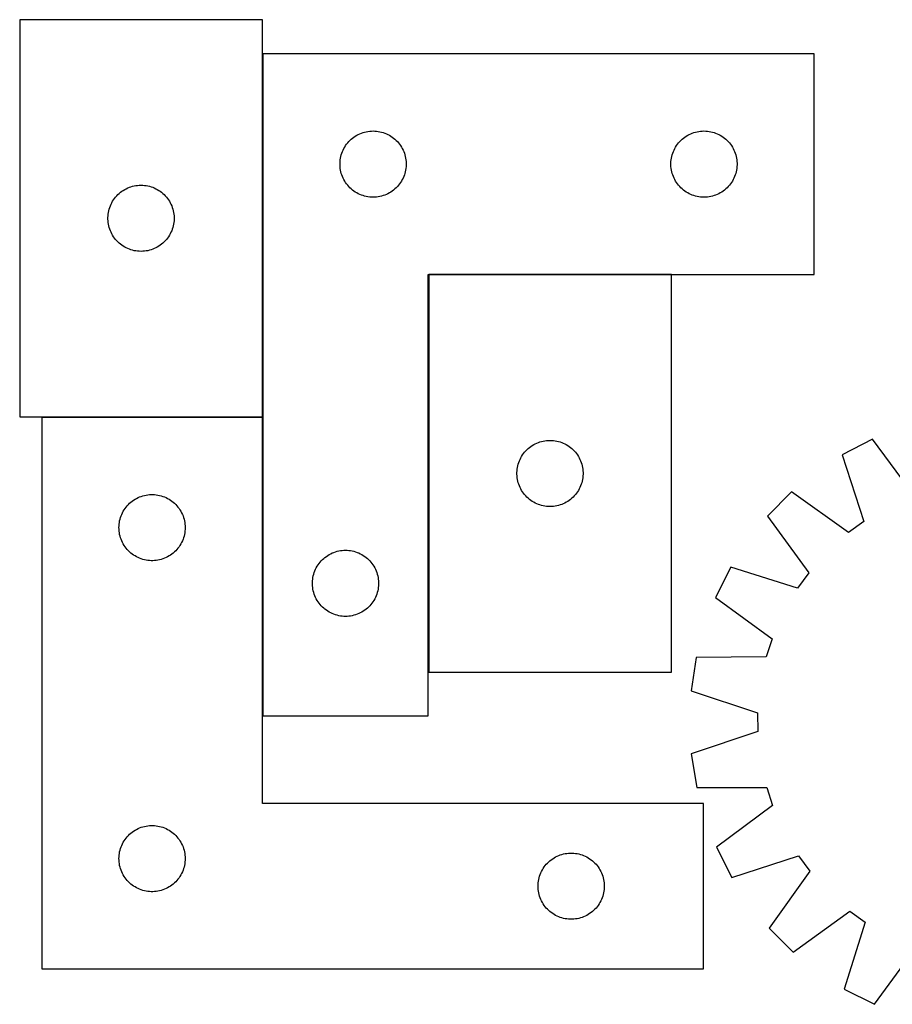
# Model space of a CAD drawing. Header units: millimetres. Extents: x 7 to 1493, y 7 to 466.
# Tile 1 of 5: x 7 to 403, y 18 to 464. Entities that reach past the tile are written whole.
import ezdxf

# ---------------------------------------------------------------- set-up
doc = ezdxf.new("R2010")
doc.units = ezdxf.units.MM
doc.layers.add('COMMON', color=5, linetype='CONTINUOUS', true_color=0x0000ff)
doc.layers.add('CUT', color=7, linetype='CONTINUOUS', true_color=0x000000)

msp = doc.modelspace()

# ---------------------------------------------------------------- linework, layer by layer
at = {"layer": 'COMMON'}
for p, q in [((117.185572, 284.073305), (117.185572, 448.62731)), ((192.385572, 348.427309), (192.385572, 168.427309)), ((302.485573, 348.52731), (192.485573, 348.52731)), ((17.085571, 283.973304), (117.085571, 283.973304)), ((117.185571, 283.873304), (117.185571, 148.62731))]:
    msp.add_line(p, q, dxfattribs=at)
at = {"layer": 'CUT'}
for p, q in [((117.085571, 464.073305), (7.085571, 464.073305)), ((7.085571, 464.073305), (7.085571, 284.073305)), ((117.085571, 284.073305), (117.085571, 464.073305)), ((117.285572, 448.62731), (117.285572, 148.62731)), ((367.285572, 448.62731), (117.285572, 448.62731)), ((367.285572, 348.62731), (367.285572, 448.62731)), ((157.97643, 410.389107), (158.594256, 410.852735)), ((158.594256, 410.852735), (159.235129, 411.283944)), ((159.235129, 411.283944), (159.897351, 411.681589)), ((159.897351, 411.681589), (160.579165, 412.044616)), ((160.579165, 412.044616), (161.278764, 412.372064)), ((161.278764, 412.372064), (161.994291, 412.663062)), ((161.994291, 412.663062), (162.72385, 412.916841)), ((162.72385, 412.916841), (163.465505, 413.132726)), ((163.465505, 413.132726), (164.217291, 413.310145)), ((164.217291, 413.310145), (164.977214, 413.448629)), ((164.977214, 413.448629), (165.743257, 413.547808)), ((165.743257, 413.547808), (166.513391, 413.607421)), ((166.513391, 413.607421), (167.285572, 413.62731)), ((167.285572, 413.62731), (168.057754, 413.607421)), ((168.057754, 413.607421), (168.827887, 413.547808)), ((168.827887, 413.547808), (169.593931, 413.448629)), ((169.593931, 413.448629), (170.353853, 413.310145)), ((170.353853, 413.310145), (171.105639, 413.132726)), ((171.105639, 413.132726), (171.847295, 412.916841)), ((171.847295, 412.916841), (172.576854, 412.663062)), ((172.576854, 412.663062), (173.292381, 412.372064)), ((173.292381, 412.372064), (173.991979, 412.044616)), ((173.991979, 412.044616), (174.673793, 411.681589)), ((174.673793, 411.681589), (175.336015, 411.283944)), ((175.336015, 411.283944), (175.976889, 410.852735)), ((175.976889, 410.852735), (176.594714, 410.389107)), ((307.97643, 410.389107), (308.594256, 410.852735)), ((308.594256, 410.852735), (309.235129, 411.283944)), ((309.235129, 411.283944), (309.897351, 411.681589)), ((309.897351, 411.681589), (310.579165, 412.044616)), ((310.579165, 412.044616), (311.278764, 412.372064)), ((311.278764, 412.372064), (311.994291, 412.663062)), ((311.994291, 412.663062), (312.72385, 412.916841)), ((312.72385, 412.916841), (313.465505, 413.132726)), ((313.465505, 413.132726), (314.217291, 413.310145)), ((314.217291, 413.310145), (314.977214, 413.448629)), ((314.977214, 413.448629), (315.743257, 413.547808)), ((315.743257, 413.547808), (316.513391, 413.607421)), ((316.513391, 413.607421), (317.285572, 413.62731)), ((317.285572, 413.62731), (318.057754, 413.607421)), ((318.057754, 413.607421), (318.827887, 413.547808)), ((318.827887, 413.547808), (319.593931, 413.448629)), ((319.593931, 413.448629), (320.353853, 413.310145)), ((320.353853, 413.310145), (321.105639, 413.132726)), ((321.105639, 413.132726), (321.847295, 412.916841)), ((321.847295, 412.916841), (322.576854, 412.663062)), ((322.576854, 412.663062), (323.292381, 412.372064)), ((323.292381, 412.372064), (323.991979, 412.044616)), ((323.991979, 412.044616), (324.673793, 411.681589)), ((324.673793, 411.681589), (325.336015, 411.283944)), ((325.336015, 411.283944), (325.976889, 410.852735)), ((325.976889, 410.852735), (326.594714, 410.389107)), ((154.04539, 405.676961), (154.425853, 406.349202)), ((154.425853, 406.349202), (154.840417, 407.000966)), ((154.840417, 407.000966), (155.287984, 407.630524)), ((155.287984, 407.630524), (155.767366, 408.236208)), ((155.767366, 408.236208), (156.277292, 408.81641)), ((156.277292, 408.81641), (156.81641, 409.369593)), ((156.81641, 409.369593), (157.38329, 409.894289)), ((157.38329, 409.894289), (157.97643, 410.389107)), ((176.594714, 410.389107), (177.187854, 409.894289)), ((177.187854, 409.894289), (177.754735, 409.369593)), ((177.754735, 409.369593), (178.293853, 408.81641)), ((178.293853, 408.81641), (178.803779, 408.236208)), ((178.803779, 408.236208), (179.283161, 407.630524)), ((179.283161, 407.630524), (179.730727, 407.000966)), ((179.730727, 407.000966), (180.145292, 406.349202)), ((180.145292, 406.349202), (180.525754, 405.676961)), ((304.04539, 405.676961), (304.425853, 406.349202)), ((304.425853, 406.349202), (304.840417, 407.000966)), ((304.840417, 407.000966), (305.287984, 407.630524)), ((305.287984, 407.630524), (305.767366, 408.236208)), ((305.767366, 408.236208), (306.277292, 408.81641)), ((306.277292, 408.81641), (306.81641, 409.369593)), ((306.81641, 409.369593), (307.38329, 409.894289)), ((307.38329, 409.894289), (307.97643, 410.389107)), ((326.594714, 410.389107), (327.187854, 409.894289)), ((327.187854, 409.894289), (327.754735, 409.369593)), ((327.754735, 409.369593), (328.293853, 408.81641)), ((328.293853, 408.81641), (328.803779, 408.236208)), ((328.803779, 408.236208), (329.283161, 407.630524)), ((329.283161, 407.630524), (329.730727, 407.000966)), ((329.730727, 407.000966), (330.145292, 406.349202)), ((330.145292, 406.349202), (330.525754, 405.676961)), ((152.528603, 401.316521), (152.686607, 402.072626)), ((152.686607, 402.072626), (152.883324, 402.819595)), ((152.883324, 402.819595), (153.118234, 403.555446)), ((153.118234, 403.555446), (153.390713, 404.278229)), ((153.390713, 404.278229), (153.700038, 404.986026)), ((153.700038, 404.986026), (154.04539, 405.676961)), ((180.525754, 405.676961), (180.871106, 404.986026)), ((180.871106, 404.986026), (181.180432, 404.278229)), ((181.180432, 404.278229), (181.452911, 403.555446)), ((181.452911, 403.555446), (181.68782, 402.819595)), ((181.68782, 402.819595), (181.884538, 402.072626)), ((181.884538, 402.072626), (182.042541, 401.316521)), ((302.528603, 401.316521), (302.686607, 402.072626)), ((302.686607, 402.072626), (302.883324, 402.819595)), ((302.883324, 402.819595), (303.118234, 403.555446)), ((303.118234, 403.555446), (303.390713, 404.278229)), ((303.390713, 404.278229), (303.700038, 404.986026)), ((303.700038, 404.986026), (304.04539, 405.676961)), ((330.525754, 405.676961), (330.871106, 404.986026)), ((330.871106, 404.986026), (331.180432, 404.278229)), ((331.180432, 404.278229), (331.452911, 403.555446)), ((331.452911, 403.555446), (331.68782, 402.819595)), ((331.68782, 402.819595), (331.884538, 402.072626)), ((331.884538, 402.072626), (332.042541, 401.316521)), ((152.290545, 399.013529), (152.330309, 399.784942)), ((152.290545, 398.241091), (152.290545, 399.013529)), ((152.330309, 397.469678), (152.290545, 398.241091)), ((152.330309, 399.784942), (152.409732, 400.553285)), ((152.409732, 396.701335), (152.330309, 397.469678)), ((152.409732, 400.553285), (152.528603, 401.316521)), ((182.042541, 401.316521), (182.161412, 400.553285)), ((182.161412, 400.553285), (182.240835, 399.784942)), ((182.240835, 397.469678), (182.161412, 396.701335)), ((182.240835, 399.784942), (182.280599, 399.013529)), ((182.280599, 398.241091), (182.240835, 397.469678)), ((182.280599, 399.013529), (182.280599, 398.241091)), ((302.290545, 399.013529), (302.330309, 399.784942)), ((302.290545, 398.241091), (302.290545, 399.013529)), ((302.330309, 397.469678), (302.290545, 398.241091)), ((302.330309, 399.784942), (302.409732, 400.553285)), ((302.409732, 396.701335), (302.330309, 397.469678)), ((302.409732, 400.553285), (302.528603, 401.316521)), ((332.042541, 401.316521), (332.161412, 400.553285)), ((332.161412, 400.553285), (332.240835, 399.784942)), ((332.240835, 397.469678), (332.161412, 396.701335)), ((332.240835, 399.784942), (332.280599, 399.013529)), ((332.280599, 398.241091), (332.240835, 397.469678)), ((332.280599, 399.013529), (332.280599, 398.241091)), ((152.528603, 395.938099), (152.409732, 396.701335)), ((152.686607, 395.181994), (152.528603, 395.938099)), ((152.883324, 394.435026), (152.686607, 395.181994)), ((153.118234, 393.699174), (152.883324, 394.435026)), ((153.390713, 392.976392), (153.118234, 393.699174)), ((153.700038, 392.268594), (153.390713, 392.976392)), ((181.180432, 392.976392), (180.871106, 392.268594)), ((181.452911, 393.699174), (181.180432, 392.976392)), ((181.68782, 394.435026), (181.452911, 393.699174)), ((181.884538, 395.181994), (181.68782, 394.435026)), ((182.042541, 395.938099), (181.884538, 395.181994)), ((182.161412, 396.701335), (182.042541, 395.938099)), ((302.528603, 395.938099), (302.409732, 396.701335)), ((302.686607, 395.181994), (302.528603, 395.938099)), ((302.883324, 394.435026), (302.686607, 395.181994)), ((303.118234, 393.699174), (302.883324, 394.435026)), ((303.390713, 392.976392), (303.118234, 393.699174)), ((303.700038, 392.268594), (303.390713, 392.976392)), ((331.180432, 392.976392), (330.871106, 392.268594)), ((331.452911, 393.699174), (331.180432, 392.976392)), ((331.68782, 394.435026), (331.452911, 393.699174)), ((331.884538, 395.181994), (331.68782, 394.435026)), ((332.042541, 395.938099), (331.884538, 395.181994)), ((332.161412, 396.701335), (332.042541, 395.938099)), ((56.79429, 388.109057), (57.523849, 388.362836)), ((57.523849, 388.362836), (58.265504, 388.578721)), ((58.265504, 388.578721), (59.01729, 388.75614)), ((59.01729, 388.75614), (59.777213, 388.894624)), ((59.777213, 388.894624), (60.543256, 388.993803)), ((60.543256, 388.993803), (61.31339, 389.053417)), ((61.31339, 389.053417), (62.085571, 389.073305)), ((62.085571, 389.073305), (62.857753, 389.053417)), ((62.857753, 389.053417), (63.627886, 388.993803)), ((63.627886, 388.993803), (64.39393, 388.894624)), ((64.39393, 388.894624), (65.153852, 388.75614)), ((65.153852, 388.75614), (65.905638, 388.578721)), ((65.905638, 388.578721), (66.647294, 388.362836)), ((66.647294, 388.362836), (67.376853, 388.109057)), ((154.04539, 391.577659), (153.700038, 392.268594)), ((154.425853, 390.905418), (154.04539, 391.577659)), ((154.840417, 390.253654), (154.425853, 390.905418)), ((155.287984, 389.624096), (154.840417, 390.253654)), ((155.767366, 389.018412), (155.287984, 389.624096)), ((156.277292, 388.43821), (155.767366, 389.018412)), ((156.81641, 387.885027), (156.277292, 388.43821)), ((178.293853, 388.43821), (177.754735, 387.885027)), ((178.803779, 389.018412), (178.293853, 388.43821)), ((179.283161, 389.624096), (178.803779, 389.018412)), ((179.730727, 390.253654), (179.283161, 389.624096)), ((180.145292, 390.905418), (179.730727, 390.253654)), ((180.525754, 391.577659), (180.145292, 390.905418)), ((180.871106, 392.268594), (180.525754, 391.577659)), ((304.04539, 391.577659), (303.700038, 392.268594)), ((304.425853, 390.905418), (304.04539, 391.577659)), ((304.840417, 390.253654), (304.425853, 390.905418)), ((305.287984, 389.624096), (304.840417, 390.253654)), ((305.767366, 389.018412), (305.287984, 389.624096)), ((306.277292, 388.43821), (305.767366, 389.018412)), ((306.81641, 387.885027), (306.277292, 388.43821)), ((328.293853, 388.43821), (327.754735, 387.885027)), ((328.803779, 389.018412), (328.293853, 388.43821)), ((329.283161, 389.624096), (328.803779, 389.018412)), ((329.730727, 390.253654), (329.283161, 389.624096)), ((330.145292, 390.905418), (329.730727, 390.253654)), ((330.525754, 391.577659), (330.145292, 390.905418)), ((330.871106, 392.268594), (330.525754, 391.577659)), ((50.567365, 383.682203), (51.077291, 384.262405)), ((51.077291, 384.262405), (51.616409, 384.815588)), ((51.616409, 384.815588), (52.183289, 385.340284)), ((52.183289, 385.340284), (52.776429, 385.835102)), ((52.776429, 385.835102), (53.394255, 386.29873)), ((53.394255, 386.29873), (54.035128, 386.729939)), ((54.035128, 386.729939), (54.69735, 387.127584)), ((54.69735, 387.127584), (55.379164, 387.490611)), ((55.379164, 387.490611), (56.078763, 387.818059)), ((56.078763, 387.818059), (56.79429, 388.109057)), ((67.376853, 388.109057), (68.09238, 387.818059)), ((68.09238, 387.818059), (68.791978, 387.490611)), ((68.791978, 387.490611), (69.473792, 387.127584)), ((69.473792, 387.127584), (70.136014, 386.729939)), ((70.136014, 386.729939), (70.776888, 386.29873)), ((70.776888, 386.29873), (71.394713, 385.835102)), ((71.394713, 385.835102), (71.987853, 385.340284)), ((71.987853, 385.340284), (72.554734, 384.815588)), ((72.554734, 384.815588), (73.093852, 384.262405)), ((73.093852, 384.262405), (73.603778, 383.682203)), ((157.38329, 387.360331), (156.81641, 387.885027)), ((157.97643, 386.865513), (157.38329, 387.360331)), ((158.594256, 386.401885), (157.97643, 386.865513)), ((159.235129, 385.970677), (158.594256, 386.401885)), ((159.897351, 385.573032), (159.235129, 385.970677)), ((160.579165, 385.210004), (159.897351, 385.573032)), ((161.278764, 384.882557), (160.579165, 385.210004)), ((161.994291, 384.591558), (161.278764, 384.882557)), ((162.72385, 384.337779), (161.994291, 384.591558)), ((163.465505, 384.121894), (162.72385, 384.337779)), ((164.217291, 383.944475), (163.465505, 384.121894)), ((164.977214, 383.805992), (164.217291, 383.944475)), ((165.743257, 383.706812), (164.977214, 383.805992)), ((169.593931, 383.805992), (168.827887, 383.706812)), ((170.353853, 383.944475), (169.593931, 383.805992)), ((171.105639, 384.121894), (170.353853, 383.944475)), ((171.847295, 384.337779), (171.105639, 384.121894)), ((172.576854, 384.591558), (171.847295, 384.337779)), ((173.292381, 384.882557), (172.576854, 384.591558)), ((173.991979, 385.210004), (173.292381, 384.882557)), ((174.673793, 385.573032), (173.991979, 385.210004)), ((175.336015, 385.970677), (174.673793, 385.573032)), ((175.976889, 386.401885), (175.336015, 385.970677)), ((176.594714, 386.865513), (175.976889, 386.401885)), ((177.187854, 387.360331), (176.594714, 386.865513)), ((177.754735, 387.885027), (177.187854, 387.360331)), ((307.38329, 387.360331), (306.81641, 387.885027)), ((307.97643, 386.865513), (307.38329, 387.360331)), ((308.594256, 386.401885), (307.97643, 386.865513)), ((309.235129, 385.970677), (308.594256, 386.401885)), ((309.897351, 385.573032), (309.235129, 385.970677)), ((310.579165, 385.210004), (309.897351, 385.573032)), ((311.278764, 384.882557), (310.579165, 385.210004)), ((311.994291, 384.591558), (311.278764, 384.882557)), ((312.72385, 384.337779), (311.994291, 384.591558)), ((313.465505, 384.121894), (312.72385, 384.337779)), ((314.217291, 383.944475), (313.465505, 384.121894)), ((314.977214, 383.805992), (314.217291, 383.944475)), ((315.743257, 383.706812), (314.977214, 383.805992)), ((319.593931, 383.805992), (318.827887, 383.706812)), ((320.353853, 383.944475), (319.593931, 383.805992)), ((321.105639, 384.121894), (320.353853, 383.944475)), ((321.847295, 384.337779), (321.105639, 384.121894)), ((322.576854, 384.591558), (321.847295, 384.337779)), ((323.292381, 384.882557), (322.576854, 384.591558)), ((323.991979, 385.210004), (323.292381, 384.882557)), ((324.673793, 385.573032), (323.991979, 385.210004)), ((325.336015, 385.970677), (324.673793, 385.573032)), ((325.976889, 386.401885), (325.336015, 385.970677)), ((326.594714, 386.865513), (325.976889, 386.401885)), ((327.187854, 387.360331), (326.594714, 386.865513)), ((327.754735, 387.885027), (327.187854, 387.360331)), ((47.918233, 379.001441), (48.190712, 379.724224)), ((48.190712, 379.724224), (48.500037, 380.432021)), ((48.500037, 380.432021), (48.845389, 381.122956)), ((48.845389, 381.122956), (49.225852, 381.795197)), ((49.225852, 381.795197), (49.640416, 382.446961)), ((49.640416, 382.446961), (50.087983, 383.076519)), ((50.087983, 383.076519), (50.567365, 383.682203)), ((73.603778, 383.682203), (74.08316, 383.076519)), ((74.08316, 383.076519), (74.530726, 382.446961)), ((74.530726, 382.446961), (74.945291, 381.795197)), ((74.945291, 381.795197), (75.325753, 381.122956)), ((75.325753, 381.122956), (75.671105, 380.432021)), ((75.671105, 380.432021), (75.980431, 379.724224)), ((75.980431, 379.724224), (76.25291, 379.001441)), ((166.513391, 383.647199), (165.743257, 383.706812)), ((167.285572, 383.62731), (166.513391, 383.647199)), ((168.057754, 383.647199), (167.285572, 383.62731)), ((168.827887, 383.706812), (168.057754, 383.647199)), ((316.513391, 383.647199), (315.743257, 383.706812)), ((317.285572, 383.62731), (316.513391, 383.647199)), ((318.057754, 383.647199), (317.285572, 383.62731)), ((318.827887, 383.706812), (318.057754, 383.647199)), ((47.090544, 374.459524), (47.130308, 375.230937)), ((47.130308, 375.230937), (47.209731, 375.999281)), ((47.209731, 375.999281), (47.328602, 376.762517)), ((47.328602, 376.762517), (47.486606, 377.518621)), ((47.486606, 377.518621), (47.683323, 378.26559)), ((47.683323, 378.26559), (47.918233, 379.001441)), ((76.25291, 379.001441), (76.487819, 378.26559)), ((76.487819, 378.26559), (76.684537, 377.518621)), ((76.684537, 377.518621), (76.84254, 376.762517)), ((76.84254, 376.762517), (76.961411, 375.999281)), ((76.961411, 375.999281), (77.040834, 375.230937)), ((77.040834, 375.230937), (77.080598, 374.459524)), ((47.090544, 373.687087), (47.090544, 374.459524)), ((47.130308, 372.915673), (47.090544, 373.687087)), ((47.209731, 372.14733), (47.130308, 372.915673)), ((47.328602, 371.384094), (47.209731, 372.14733)), ((47.486606, 370.627989), (47.328602, 371.384094)), ((47.683323, 369.881021), (47.486606, 370.627989)), ((76.684537, 370.627989), (76.487819, 369.881021)), ((76.84254, 371.384094), (76.684537, 370.627989)), ((76.961411, 372.14733), (76.84254, 371.384094)), ((77.040834, 372.915673), (76.961411, 372.14733)), ((77.080598, 373.687087), (77.040834, 372.915673)), ((77.080598, 374.459524), (77.080598, 373.687087)), ((47.918233, 369.145169), (47.683323, 369.881021)), ((48.190712, 368.422387), (47.918233, 369.145169)), ((48.500037, 367.714589), (48.190712, 368.422387)), ((48.845389, 367.023654), (48.500037, 367.714589)), ((49.225852, 366.351413), (48.845389, 367.023654)), ((49.640416, 365.699649), (49.225852, 366.351413)), ((74.945291, 366.351413), (74.530726, 365.699649)), ((75.325753, 367.023654), (74.945291, 366.351413)), ((75.671105, 367.714589), (75.325753, 367.023654)), ((75.980431, 368.422387), (75.671105, 367.714589)), ((76.25291, 369.145169), (75.980431, 368.422387)), ((76.487819, 369.881021), (76.25291, 369.145169)), ((50.087983, 365.070091), (49.640416, 365.699649)), ((50.567365, 364.464408), (50.087983, 365.070091)), ((51.077291, 363.884205), (50.567365, 364.464408)), ((51.616409, 363.331022), (51.077291, 363.884205)), ((52.183289, 362.806326), (51.616409, 363.331022)), ((52.776429, 362.311508), (52.183289, 362.806326)), ((53.394255, 361.84788), (52.776429, 362.311508)), ((54.035128, 361.416672), (53.394255, 361.84788)), ((70.776888, 361.84788), (70.136014, 361.416672)), ((71.394713, 362.311508), (70.776888, 361.84788)), ((71.987853, 362.806326), (71.394713, 362.311508)), ((72.554734, 363.331022), (71.987853, 362.806326)), ((73.093852, 363.884205), (72.554734, 363.331022)), ((73.603778, 364.464408), (73.093852, 363.884205)), ((74.08316, 365.070091), (73.603778, 364.464408)), ((74.530726, 365.699649), (74.08316, 365.070091)), ((54.69735, 361.019027), (54.035128, 361.416672)), ((55.379164, 360.655999), (54.69735, 361.019027)), ((56.078763, 360.328552), (55.379164, 360.655999)), ((56.79429, 360.037553), (56.078763, 360.328552)), ((57.523849, 359.783774), (56.79429, 360.037553)), ((58.265504, 359.567889), (57.523849, 359.783774)), ((59.01729, 359.39047), (58.265504, 359.567889)), ((59.777213, 359.251987), (59.01729, 359.39047)), ((60.543256, 359.152807), (59.777213, 359.251987)), ((61.31339, 359.093194), (60.543256, 359.152807)), ((62.085571, 359.073305), (61.31339, 359.093194)), ((62.857753, 359.093194), (62.085571, 359.073305)), ((63.627886, 359.152807), (62.857753, 359.093194)), ((64.39393, 359.251987), (63.627886, 359.152807)), ((65.153852, 359.39047), (64.39393, 359.251987)), ((65.905638, 359.567889), (65.153852, 359.39047)), ((66.647294, 359.783774), (65.905638, 359.567889)), ((67.376853, 360.037553), (66.647294, 359.783774)), ((68.09238, 360.328552), (67.376853, 360.037553)), ((68.791978, 360.655999), (68.09238, 360.328552)), ((69.473792, 361.019027), (68.791978, 360.655999)), ((70.136014, 361.416672), (69.473792, 361.019027)), ((192.285572, 148.62731), (192.285572, 348.62731)), ((192.285572, 348.62731), (367.285572, 348.62731)), ((302.485573, 348.427309), (192.485573, 348.427309)), ((192.485573, 348.427309), (192.485573, 168.427309)), ((302.485573, 168.427309), (302.485573, 348.427309)), ((7.085571, 284.073305), (117.085571, 284.073305)), ((117.085571, 283.873304), (17.085571, 283.873304)), ((17.085571, 283.873304), (17.085571, 33.873304)), ((117.085571, 108.873304), (117.085571, 283.873304)), ((241.478765, 272.172063), (242.194292, 272.463061)), ((242.194292, 272.463061), (242.923851, 272.71684)), ((242.923851, 272.71684), (243.665506, 272.932725)), ((243.665506, 272.932725), (244.417292, 273.110144)), ((244.417292, 273.110144), (245.177215, 273.248628)), ((245.177215, 273.248628), (245.943258, 273.347807)), ((245.943258, 273.347807), (246.713392, 273.40742)), ((246.713392, 273.40742), (247.485573, 273.427309)), ((247.485573, 273.427309), (248.257755, 273.40742)), ((248.257755, 273.40742), (249.027888, 273.347807)), ((249.027888, 273.347807), (249.793932, 273.248628)), ((249.793932, 273.248628), (250.553854, 273.110144)), ((250.553854, 273.110144), (251.30564, 272.932725)), ((251.30564, 272.932725), (252.047296, 272.71684)), ((252.047296, 272.71684), (252.776855, 272.463061)), ((252.776855, 272.463061), (253.492382, 272.172063)), ((393.680877, 273.919975), (379.996256, 266.887075)), ((412.582166, 248.391246), (393.680877, 273.919975)), ((235.487985, 267.430523), (235.967367, 268.036207)), ((235.967367, 268.036207), (236.477293, 268.616409)), ((236.477293, 268.616409), (237.016411, 269.169592)), ((237.016411, 269.169592), (237.583291, 269.694288)), ((237.583291, 269.694288), (238.176431, 270.189106)), ((238.176431, 270.189106), (238.794257, 270.652734)), ((238.794257, 270.652734), (239.43513, 271.083943)), ((239.43513, 271.083943), (240.097352, 271.481588)), ((240.097352, 271.481588), (240.779166, 271.844615)), ((240.779166, 271.844615), (241.478765, 272.172063)), ((253.492382, 272.172063), (254.19198, 271.844615)), ((254.19198, 271.844615), (254.873794, 271.481588)), ((254.873794, 271.481588), (255.536016, 271.083943)), ((255.536016, 271.083943), (256.17689, 270.652734)), ((256.17689, 270.652734), (256.794715, 270.189106)), ((256.794715, 270.189106), (257.387855, 269.694288)), ((257.387855, 269.694288), (257.954736, 269.169592)), ((257.954736, 269.169592), (258.493854, 268.616409)), ((258.493854, 268.616409), (259.00378, 268.036207)), ((259.00378, 268.036207), (259.483162, 267.430523)), ((233.083325, 262.619594), (233.318235, 263.355445)), ((233.318235, 263.355445), (233.590714, 264.078228)), ((233.590714, 264.078228), (233.900039, 264.786025)), ((233.900039, 264.786025), (234.245391, 265.47696)), ((234.245391, 265.47696), (234.625854, 266.149201)), ((234.625854, 266.149201), (235.040418, 266.800965)), ((235.040418, 266.800965), (235.487985, 267.430523)), ((259.483162, 267.430523), (259.930728, 266.800965)), ((259.930728, 266.800965), (260.345293, 266.149201)), ((260.345293, 266.149201), (260.725755, 265.47696)), ((260.725755, 265.47696), (261.071107, 264.786025)), ((261.071107, 264.786025), (261.380433, 264.078228)), ((261.380433, 264.078228), (261.652912, 263.355445)), ((261.652912, 263.355445), (261.887821, 262.619594)), ((379.996256, 266.887075), (389.750671, 236.657518)), ((232.490546, 258.813528), (232.53031, 259.584941)), ((232.53031, 259.584941), (232.609733, 260.353284)), ((232.609733, 260.353284), (232.728604, 261.11652)), ((232.728604, 261.11652), (232.886608, 261.872625)), ((232.886608, 261.872625), (233.083325, 262.619594)), ((261.887821, 262.619594), (262.084539, 261.872625)), ((262.084539, 261.872625), (262.242542, 261.11652)), ((262.242542, 261.11652), (262.361413, 260.353284)), ((262.361413, 260.353284), (262.440836, 259.584941)), ((262.440836, 259.584941), (262.4806, 258.813528)), ((232.490546, 258.04109), (232.490546, 258.813528)), ((232.53031, 257.269677), (232.490546, 258.04109)), ((232.609733, 256.501334), (232.53031, 257.269677)), ((232.728604, 255.738098), (232.609733, 256.501334)), ((232.886608, 254.981993), (232.728604, 255.738098)), ((233.083325, 254.235025), (232.886608, 254.981993)), ((262.084539, 254.981993), (261.887821, 254.235025)), ((262.242542, 255.738098), (262.084539, 254.981993)), ((262.361413, 256.501334), (262.242542, 255.738098)), ((262.440836, 257.269677), (262.361413, 256.501334)), ((262.4806, 258.04109), (262.440836, 257.269677)), ((262.4806, 258.813528), (262.4806, 258.04109)), ((233.318235, 253.499173), (233.083325, 254.235025)), ((233.590714, 252.776391), (233.318235, 253.499173)), ((233.900039, 252.068593), (233.590714, 252.776391)), ((234.245391, 251.377658), (233.900039, 252.068593)), ((234.625854, 250.705417), (234.245391, 251.377658)), ((235.040418, 250.053653), (234.625854, 250.705417)), ((235.487985, 249.424095), (235.040418, 250.053653)), ((259.930728, 250.053653), (259.483162, 249.424095)), ((260.345293, 250.705417), (259.930728, 250.053653)), ((260.725755, 251.377658), (260.345293, 250.705417)), ((261.071107, 252.068593), (260.725755, 251.377658)), ((261.380433, 252.776391), (261.071107, 252.068593)), ((261.652912, 253.499173), (261.380433, 252.776391)), ((261.887821, 254.235025), (261.652912, 253.499173)), ((356.966499, 250.031923), (346.124937, 239.114457)), ((382.831504, 231.593478), (356.966499, 250.031923)), ((57.476674, 245.391511), (58.082357, 245.870893)), ((58.082357, 245.870893), (58.711915, 246.318459)), ((58.711915, 246.318459), (59.363679, 246.733024)), ((59.363679, 246.733024), (60.03592, 247.113486)), ((60.03592, 247.113486), (60.726855, 247.458838)), ((60.726855, 247.458838), (61.434653, 247.768164)), ((61.434653, 247.768164), (62.157435, 248.040643)), ((62.157435, 248.040643), (62.893287, 248.275552)), ((62.893287, 248.275552), (63.640255, 248.47227)), ((63.640255, 248.47227), (64.39636, 248.630273)), ((64.39636, 248.630273), (65.159596, 248.749144)), ((65.159596, 248.749144), (65.927939, 248.828567)), ((65.927939, 248.828567), (66.699353, 248.868331)), ((66.699353, 248.868331), (67.47179, 248.868331)), ((67.47179, 248.868331), (68.243203, 248.828567)), ((68.243203, 248.828567), (69.011547, 248.749144)), ((69.011547, 248.749144), (69.774783, 248.630273)), ((69.774783, 248.630273), (70.530887, 248.47227)), ((70.530887, 248.47227), (71.277856, 248.275552)), ((71.277856, 248.275552), (72.013707, 248.040643)), ((72.013707, 248.040643), (72.73649, 247.768164)), ((72.73649, 247.768164), (73.444287, 247.458838)), ((73.444287, 247.458838), (74.135222, 247.113486)), ((74.135222, 247.113486), (74.807463, 246.733024)), ((74.807463, 246.733024), (75.459227, 246.318459)), ((75.459227, 246.318459), (76.088785, 245.870893)), ((76.088785, 245.870893), (76.694469, 245.391511)), ((235.967367, 248.818411), (235.487985, 249.424095)), ((236.477293, 248.238209), (235.967367, 248.818411)), ((237.016411, 247.685026), (236.477293, 248.238209)), ((237.583291, 247.16033), (237.016411, 247.685026)), ((238.176431, 246.665512), (237.583291, 247.16033)), ((238.794257, 246.201884), (238.176431, 246.665512)), ((239.43513, 245.770676), (238.794257, 246.201884)), ((240.097352, 245.373031), (239.43513, 245.770676)), ((255.536016, 245.770676), (254.873794, 245.373031)), ((256.17689, 246.201884), (255.536016, 245.770676)), ((256.794715, 246.665512), (256.17689, 246.201884)), ((257.387855, 247.16033), (256.794715, 246.665512)), ((257.954736, 247.685026), (257.387855, 247.16033)), ((258.493854, 248.238209), (257.954736, 247.685026)), ((259.00378, 248.818411), (258.493854, 248.238209)), ((259.483162, 249.424095), (259.00378, 248.818411)), ((53.668265, 240.579711), (54.031293, 241.261525)), ((54.031293, 241.261525), (54.428938, 241.923747)), ((54.428938, 241.923747), (54.860146, 242.564621)), ((54.860146, 242.564621), (55.323774, 243.182446)), ((55.323774, 243.182446), (55.818592, 243.775586)), ((55.818592, 243.775586), (56.343288, 244.342467)), ((56.343288, 244.342467), (56.896471, 244.881585)), ((56.896471, 244.881585), (57.476674, 245.391511)), ((76.694469, 245.391511), (77.274671, 244.881585)), ((77.274671, 244.881585), (77.827854, 244.342467)), ((77.827854, 244.342467), (78.35255, 243.775586)), ((78.35255, 243.775586), (78.847368, 243.182446)), ((78.847368, 243.182446), (79.310996, 242.564621)), ((79.310996, 242.564621), (79.742205, 241.923747)), ((79.742205, 241.923747), (80.13985, 241.261525)), ((80.13985, 241.261525), (80.502877, 240.579711)), ((240.779166, 245.010003), (240.097352, 245.373031)), ((241.478765, 244.682556), (240.779166, 245.010003)), ((242.194292, 244.391557), (241.478765, 244.682556)), ((242.923851, 244.137778), (242.194292, 244.391557)), ((243.665506, 243.921893), (242.923851, 244.137778)), ((244.417292, 243.744474), (243.665506, 243.921893)), ((245.177215, 243.605991), (244.417292, 243.744474)), ((245.943258, 243.506811), (245.177215, 243.605991)), ((246.713392, 243.447198), (245.943258, 243.506811)), ((247.485573, 243.427309), (246.713392, 243.447198)), ((248.257755, 243.447198), (247.485573, 243.427309)), ((249.027888, 243.506811), (248.257755, 243.447198)), ((249.793932, 243.605991), (249.027888, 243.506811)), ((250.553854, 243.744474), (249.793932, 243.605991)), ((251.30564, 243.921893), (250.553854, 243.744474)), ((252.047296, 244.137778), (251.30564, 243.921893)), ((252.776855, 244.391557), (252.047296, 244.137778)), ((253.492382, 244.682556), (252.776855, 244.391557)), ((254.19198, 245.010003), (253.492382, 244.682556)), ((254.873794, 245.373031), (254.19198, 245.010003)), ((52.264253, 236.181663), (52.402736, 236.941585)), ((52.402736, 236.941585), (52.580155, 237.693371)), ((52.580155, 237.693371), (52.796041, 238.435027)), ((52.796041, 238.435027), (53.049819, 239.164586)), ((53.049819, 239.164586), (53.340818, 239.880113)), ((53.340818, 239.880113), (53.668265, 240.579711)), ((80.502877, 240.579711), (80.830325, 239.880113)), ((80.830325, 239.880113), (81.121324, 239.164586)), ((81.121324, 239.164586), (81.375102, 238.435027)), ((81.375102, 238.435027), (81.590987, 237.693371)), ((81.590987, 237.693371), (81.768406, 236.941585)), ((81.768406, 236.941585), (81.90689, 236.181663)), ((346.124937, 239.114457), (364.743384, 213.37872)), ((389.750671, 236.657518), (382.831504, 231.593478)), ((52.085571, 233.873304), (52.10546, 234.645486)), ((52.10546, 233.101123), (52.085571, 233.873304)), ((52.10546, 234.645486), (52.165073, 235.415619)), ((52.165073, 232.330989), (52.10546, 233.101123)), ((52.165073, 235.415619), (52.264253, 236.181663)), ((52.264253, 231.564946), (52.165073, 232.330989)), ((81.90689, 236.181663), (82.006069, 235.415619)), ((82.006069, 232.330989), (81.90689, 231.564946)), ((82.006069, 235.415619), (82.065683, 234.645486)), ((82.065683, 233.101123), (82.006069, 232.330989)), ((82.065683, 234.645486), (82.085571, 233.873304)), ((82.085571, 233.873304), (82.065683, 233.101123)), ((52.402736, 230.805023), (52.264253, 231.564946)), ((52.580155, 230.053237), (52.402736, 230.805023)), ((52.796041, 229.311582), (52.580155, 230.053237)), ((53.049819, 228.582023), (52.796041, 229.311582)), ((53.340818, 227.866496), (53.049819, 228.582023)), ((53.668265, 227.166897), (53.340818, 227.866496)), ((80.830325, 227.866496), (80.502877, 227.166897)), ((81.121324, 228.582023), (80.830325, 227.866496)), ((81.375102, 229.311582), (81.121324, 228.582023)), ((81.590987, 230.053237), (81.375102, 229.311582)), ((81.768406, 230.805023), (81.590987, 230.053237)), ((81.90689, 231.564946), (81.768406, 230.805023)), ((54.031293, 226.485083), (53.668265, 227.166897)), ((54.428938, 225.822861), (54.031293, 226.485083)), ((54.860146, 225.181988), (54.428938, 225.822861)), ((55.323774, 224.564162), (54.860146, 225.181988)), ((55.818592, 223.971022), (55.323774, 224.564162)), ((56.343288, 223.404142), (55.818592, 223.971022)), ((56.896471, 222.865024), (56.343288, 223.404142)), ((77.827854, 223.404142), (77.274671, 222.865024)), ((78.35255, 223.971022), (77.827854, 223.404142)), ((78.847368, 224.564162), (78.35255, 223.971022)), ((79.310996, 225.181988), (78.847368, 224.564162)), ((79.742205, 225.822861), (79.310996, 225.181988)), ((80.13985, 226.485083), (79.742205, 225.822861)), ((80.502877, 227.166897), (80.13985, 226.485083)), ((150.22385, 222.916841), (150.965505, 223.132726)), ((150.965505, 223.132726), (151.717291, 223.310145)), ((151.717291, 223.310145), (152.477214, 223.448629)), ((152.477214, 223.448629), (153.243257, 223.547808)), ((153.243257, 223.547808), (154.013391, 223.607421)), ((154.013391, 223.607421), (154.785572, 223.62731)), ((154.785572, 223.62731), (155.557754, 223.607421)), ((155.557754, 223.607421), (156.327887, 223.547808)), ((156.327887, 223.547808), (157.093931, 223.448629)), ((157.093931, 223.448629), (157.853853, 223.310145)), ((157.853853, 223.310145), (158.605639, 223.132726)), ((158.605639, 223.132726), (159.347295, 222.916841)), ((57.476674, 222.355098), (56.896471, 222.865024)), ((58.082357, 221.875716), (57.476674, 222.355098)), ((58.711915, 221.428149), (58.082357, 221.875716)), ((59.363679, 221.013585), (58.711915, 221.428149)), ((60.03592, 220.633122), (59.363679, 221.013585)), ((60.726855, 220.28777), (60.03592, 220.633122)), ((61.434653, 219.978445), (60.726855, 220.28777)), ((62.157435, 219.705966), (61.434653, 219.978445)), ((62.893287, 219.471056), (62.157435, 219.705966)), ((63.640255, 219.274339), (62.893287, 219.471056)), ((64.39636, 219.116335), (63.640255, 219.274339)), ((65.159596, 218.997464), (64.39636, 219.116335)), ((65.927939, 218.918041), (65.159596, 218.997464)), ((66.699353, 218.878277), (65.927939, 218.918041)), ((67.47179, 218.878277), (66.699353, 218.878277)), ((68.243203, 218.918041), (67.47179, 218.878277)), ((69.011547, 218.997464), (68.243203, 218.918041)), ((69.774783, 219.116335), (69.011547, 218.997464)), ((70.530887, 219.274339), (69.774783, 219.116335)), ((71.277856, 219.471056), (70.530887, 219.274339)), ((72.013707, 219.705966), (71.277856, 219.471056)), ((72.73649, 219.978445), (72.013707, 219.705966)), ((73.444287, 220.28777), (72.73649, 219.978445)), ((74.135222, 220.633122), (73.444287, 220.28777)), ((74.807463, 221.013585), (74.135222, 220.633122)), ((75.459227, 221.428149), (74.807463, 221.013585)), ((76.088785, 221.875716), (75.459227, 221.428149)), ((76.694469, 222.355098), (76.088785, 221.875716)), ((77.274671, 222.865024), (76.694469, 222.355098)), ((143.267366, 218.236208), (143.777292, 218.81641)), ((143.777292, 218.81641), (144.31641, 219.369593)), ((144.31641, 219.369593), (144.88329, 219.894289)), ((144.88329, 219.894289), (145.47643, 220.389107)), ((145.47643, 220.389107), (146.094256, 220.852735)), ((146.094256, 220.852735), (146.735129, 221.283944)), ((146.735129, 221.283944), (147.397351, 221.681589)), ((147.397351, 221.681589), (148.079165, 222.044616)), ((148.079165, 222.044616), (148.778764, 222.372064)), ((148.778764, 222.372064), (149.494291, 222.663062)), ((149.494291, 222.663062), (150.22385, 222.916841)), ((159.347295, 222.916841), (160.076854, 222.663062)), ((160.076854, 222.663062), (160.792381, 222.372064)), ((160.792381, 222.372064), (161.491979, 222.044616)), ((161.491979, 222.044616), (162.173793, 221.681589)), ((162.173793, 221.681589), (162.836015, 221.283944)), ((162.836015, 221.283944), (163.476889, 220.852735)), ((163.476889, 220.852735), (164.094714, 220.389107)), ((164.094714, 220.389107), (164.687854, 219.894289)), ((164.687854, 219.894289), (165.254735, 219.369593)), ((165.254735, 219.369593), (165.793853, 218.81641)), ((165.793853, 218.81641), (166.303779, 218.236208)), ((140.618234, 213.555446), (140.890713, 214.278229)), ((140.890713, 214.278229), (141.200038, 214.986026)), ((141.200038, 214.986026), (141.54539, 215.676961)), ((141.54539, 215.676961), (141.925853, 216.349202)), ((141.925853, 216.349202), (142.340417, 217.000966)), ((142.340417, 217.000966), (142.787984, 217.630524)), ((142.787984, 217.630524), (143.267366, 218.236208)), ((166.303779, 218.236208), (166.783161, 217.630524)), ((166.783161, 217.630524), (167.230727, 217.000966)), ((167.230727, 217.000966), (167.645292, 216.349202)), ((167.645292, 216.349202), (168.025754, 215.676961)), ((168.025754, 215.676961), (168.371106, 214.986026)), ((168.371106, 214.986026), (168.680432, 214.278229)), ((168.680432, 214.278229), (168.952911, 213.555446)), ((329.430865, 215.967669), (322.493609, 202.234315)), ((359.72774, 206.424392), (329.430865, 215.967669)), ((139.790545, 209.013529), (139.830309, 209.784942)), ((139.830309, 209.784942), (139.909732, 210.553285)), ((139.909732, 210.553285), (140.028603, 211.316521)), ((140.028603, 211.316521), (140.186607, 212.072626)), ((140.186607, 212.072626), (140.383324, 212.819595)), ((140.383324, 212.819595), (140.618234, 213.555446)), ((168.952911, 213.555446), (169.18782, 212.819595)), ((169.18782, 212.819595), (169.384538, 212.072626)), ((169.384538, 212.072626), (169.542541, 211.316521)), ((169.542541, 211.316521), (169.661412, 210.553285)), ((169.661412, 210.553285), (169.740835, 209.784942)), ((169.740835, 209.784942), (169.780599, 209.013529)), ((364.743384, 213.37872), (359.72774, 206.424392)), ((139.790545, 208.241091), (139.790545, 209.013529)), ((139.830309, 207.469678), (139.790545, 208.241091)), ((139.909732, 206.701335), (139.830309, 207.469678)), ((140.028603, 205.938099), (139.909732, 206.701335)), ((140.186607, 205.181994), (140.028603, 205.938099)), ((169.542541, 205.938099), (169.384538, 205.181994)), ((169.661412, 206.701335), (169.542541, 205.938099)), ((169.740835, 207.469678), (169.661412, 206.701335)), ((169.780599, 208.241091), (169.740835, 207.469678)), ((169.780599, 209.013529), (169.780599, 208.241091)), ((140.383324, 204.435026), (140.186607, 205.181994)), ((140.618234, 203.699174), (140.383324, 204.435026)), ((140.890713, 202.976392), (140.618234, 203.699174)), ((141.200038, 202.268594), (140.890713, 202.976392)), ((141.54539, 201.577659), (141.200038, 202.268594)), ((141.925853, 200.905418), (141.54539, 201.577659)), ((142.340417, 200.253654), (141.925853, 200.905418)), ((167.645292, 200.905418), (167.230727, 200.253654)), ((168.025754, 201.577659), (167.645292, 200.905418)), ((168.371106, 202.268594), (168.025754, 201.577659)), ((168.680432, 202.976392), (168.371106, 202.268594)), ((168.952911, 203.699174), (168.680432, 202.976392)), ((169.18782, 204.435026), (168.952911, 203.699174)), ((169.384538, 205.181994), (169.18782, 204.435026)), ((322.493609, 202.234315), (348.153585, 183.511591)), ((142.787984, 199.624096), (142.340417, 200.253654)), ((143.267366, 199.018412), (142.787984, 199.624096)), ((143.777292, 198.43821), (143.267366, 199.018412)), ((144.31641, 197.885027), (143.777292, 198.43821)), ((144.88329, 197.360331), (144.31641, 197.885027)), ((145.47643, 196.865513), (144.88329, 197.360331)), ((146.094256, 196.401885), (145.47643, 196.865513)), ((146.735129, 195.970677), (146.094256, 196.401885)), ((163.476889, 196.401885), (162.836015, 195.970677)), ((164.094714, 196.865513), (163.476889, 196.401885)), ((164.687854, 197.360331), (164.094714, 196.865513)), ((165.254735, 197.885027), (164.687854, 197.360331)), ((165.793853, 198.43821), (165.254735, 197.885027)), ((166.303779, 199.018412), (165.793853, 198.43821)), ((166.783161, 199.624096), (166.303779, 199.018412)), ((167.230727, 200.253654), (166.783161, 199.624096)), ((147.397351, 195.573032), (146.735129, 195.970677)), ((148.079165, 195.210004), (147.397351, 195.573032)), ((148.778764, 194.882557), (148.079165, 195.210004)), ((149.494291, 194.591558), (148.778764, 194.882557)), ((150.22385, 194.337779), (149.494291, 194.591558)), ((150.965505, 194.121894), (150.22385, 194.337779)), ((151.717291, 193.944475), (150.965505, 194.121894)), ((152.477214, 193.805992), (151.717291, 193.944475)), ((153.243257, 193.706812), (152.477214, 193.805992)), ((154.013391, 193.647199), (153.243257, 193.706812)), ((154.785572, 193.62731), (154.013391, 193.647199)), ((155.557754, 193.647199), (154.785572, 193.62731)), ((156.327887, 193.706812), (155.557754, 193.647199)), ((157.093931, 193.805992), (156.327887, 193.706812)), ((157.853853, 193.944475), (157.093931, 193.805992)), ((158.605639, 194.121894), (157.853853, 193.944475)), ((159.347295, 194.337779), (158.605639, 194.121894)), ((160.076854, 194.591558), (159.347295, 194.337779)), ((160.792381, 194.882557), (160.076854, 194.591558)), ((161.491979, 195.210004), (160.792381, 194.882557)), ((162.173793, 195.573032), (161.491979, 195.210004)), ((162.836015, 195.970677), (162.173793, 195.573032)), ((348.153585, 183.511591), (345.532429, 175.347712)), ((313.769354, 175.061659), (311.415471, 159.856733)), ((345.532429, 175.347712), (313.769354, 175.061659)), ((192.485573, 168.427309), (302.485573, 168.427309)), ((311.415471, 159.856733), (341.605199, 149.979733)), ((117.285572, 148.62731), (192.285572, 148.62731)), ((341.605199, 149.979733), (341.635109, 141.405441)), ((341.635109, 141.405441), (311.515025, 131.318059)), ((311.515025, 131.318059), (313.97493, 116.129925)), ((313.97493, 116.129925), (345.739227, 116.065479)), ((345.739227, 116.065479), (348.417275, 107.920085)), ((317.085571, 108.873304), (117.085571, 108.873304)), ((317.085571, 33.873304), (317.085571, 108.873304)), ((348.417275, 107.920085), (322.888546, 89.018797)), ((62.157435, 98.040643), (62.893287, 98.275552)), ((62.893287, 98.275552), (63.640255, 98.47227)), ((63.640255, 98.47227), (64.39636, 98.630273)), ((64.39636, 98.630273), (65.159596, 98.749144)), ((65.159596, 98.749144), (65.927939, 98.828567)), ((65.927939, 98.828567), (66.699353, 98.868331)), ((66.699353, 98.868331), (67.47179, 98.868331)), ((67.47179, 98.868331), (68.243203, 98.828567)), ((68.243203, 98.828567), (69.011547, 98.749144)), ((69.011547, 98.749144), (69.774783, 98.630273)), ((69.774783, 98.630273), (70.530887, 98.47227)), ((70.530887, 98.47227), (71.277856, 98.275552)), ((71.277856, 98.275552), (72.013707, 98.040643)), ((55.323774, 93.182446), (55.818592, 93.775586)), ((55.818592, 93.775586), (56.343288, 94.342467)), ((56.343288, 94.342467), (56.896471, 94.881585)), ((56.896471, 94.881585), (57.476674, 95.391511)), ((57.476674, 95.391511), (58.082357, 95.870893)), ((58.082357, 95.870893), (58.711915, 96.318459)), ((58.711915, 96.318459), (59.363679, 96.733024)), ((59.363679, 96.733024), (60.03592, 97.113486)), ((60.03592, 97.113486), (60.726855, 97.458838)), ((60.726855, 97.458838), (61.434653, 97.768164)), ((61.434653, 97.768164), (62.157435, 98.040643)), ((72.013707, 98.040643), (72.73649, 97.768164)), ((72.73649, 97.768164), (73.444287, 97.458838)), ((73.444287, 97.458838), (74.135222, 97.113486)), ((74.135222, 97.113486), (74.807463, 96.733024)), ((74.807463, 96.733024), (75.459227, 96.318459)), ((75.459227, 96.318459), (76.088785, 95.870893)), ((76.088785, 95.870893), (76.694469, 95.391511)), ((76.694469, 95.391511), (77.274671, 94.881585)), ((77.274671, 94.881585), (77.827854, 94.342467)), ((77.827854, 94.342467), (78.35255, 93.775586)), ((78.35255, 93.775586), (78.847368, 93.182446)), ((53.049819, 89.164586), (53.340818, 89.880113)), ((53.340818, 89.880113), (53.668265, 90.579711)), ((53.668265, 90.579711), (54.031293, 91.261525)), ((54.031293, 91.261525), (54.428938, 91.923747)), ((54.428938, 91.923747), (54.860146, 92.564621)), ((54.860146, 92.564621), (55.323774, 93.182446)), ((78.847368, 93.182446), (79.310996, 92.564621)), ((79.310996, 92.564621), (79.742205, 91.923747)), ((79.742205, 91.923747), (80.13985, 91.261525)), ((80.13985, 91.261525), (80.502877, 90.579711)), ((80.502877, 90.579711), (80.830325, 89.880113)), ((80.830325, 89.880113), (81.121324, 89.164586)), ((52.10546, 84.645486), (52.165073, 85.415619)), ((52.165073, 85.415619), (52.264253, 86.181663)), ((52.264253, 86.181663), (52.402736, 86.941585)), ((52.402736, 86.941585), (52.580155, 87.693371)), ((52.580155, 87.693371), (52.796041, 88.435027)), ((52.796041, 88.435027), (53.049819, 89.164586)), ((81.121324, 89.164586), (81.375102, 88.435027)), ((81.375102, 88.435027), (81.590987, 87.693371)), ((81.590987, 87.693371), (81.768406, 86.941585)), ((81.768406, 86.941585), (81.90689, 86.181663)), ((81.90689, 86.181663), (82.006069, 85.415619)), ((82.006069, 85.415619), (82.065683, 84.645486)), ((250.03592, 84.613486), (250.726855, 84.958838)), ((250.726855, 84.958838), (251.434653, 85.268164)), ((251.434653, 85.268164), (252.157435, 85.540643)), ((252.157435, 85.540643), (252.893287, 85.775552)), ((252.893287, 85.775552), (253.640255, 85.97227)), ((253.640255, 85.97227), (254.39636, 86.130273)), ((254.39636, 86.130273), (255.159596, 86.249144)), ((255.159596, 86.249144), (255.927939, 86.328567)), ((255.927939, 86.328567), (256.699353, 86.368331)), ((256.699353, 86.368331), (257.47179, 86.368331)), ((257.47179, 86.368331), (258.243203, 86.328567)), ((258.243203, 86.328567), (259.011547, 86.249144)), ((259.011547, 86.249144), (259.774783, 86.130273)), ((259.774783, 86.130273), (260.530887, 85.97227)), ((260.530887, 85.97227), (261.277856, 85.775552)), ((261.277856, 85.775552), (262.013707, 85.540643)), ((262.013707, 85.540643), (262.73649, 85.268164)), ((262.73649, 85.268164), (263.444287, 84.958838)), ((263.444287, 84.958838), (264.135222, 84.613486)), ((322.888546, 89.018797), (329.921446, 75.334175)), ((329.921446, 75.334175), (360.151003, 85.088591)), ((360.151003, 85.088591), (365.215043, 78.169424)), ((52.085571, 83.873304), (52.10546, 84.645486)), ((52.10546, 83.101123), (52.085571, 83.873304)), ((52.165073, 82.330989), (52.10546, 83.101123)), ((52.264253, 81.564946), (52.165073, 82.330989)), ((52.402736, 80.805023), (52.264253, 81.564946)), ((52.580155, 80.053237), (52.402736, 80.805023)), ((81.768406, 80.805023), (81.590987, 80.053237)), ((81.90689, 81.564946), (81.768406, 80.805023)), ((82.006069, 82.330989), (81.90689, 81.564946)), ((82.065683, 83.101123), (82.006069, 82.330989)), ((82.065683, 84.645486), (82.085571, 83.873304)), ((82.085571, 83.873304), (82.065683, 83.101123)), ((244.860146, 80.064621), (245.323774, 80.682446)), ((245.323774, 80.682446), (245.818592, 81.275586)), ((245.818592, 81.275586), (246.343288, 81.842467)), ((246.343288, 81.842467), (246.896471, 82.381585)), ((246.896471, 82.381585), (247.476674, 82.891511)), ((247.476674, 82.891511), (248.082357, 83.370893)), ((248.082357, 83.370893), (248.711915, 83.818459)), ((248.711915, 83.818459), (249.363679, 84.233024)), ((249.363679, 84.233024), (250.03592, 84.613486)), ((264.135222, 84.613486), (264.807463, 84.233024)), ((264.807463, 84.233024), (265.459227, 83.818459)), ((265.459227, 83.818459), (266.088785, 83.370893)), ((266.088785, 83.370893), (266.694469, 82.891511)), ((266.694469, 82.891511), (267.274671, 82.381585)), ((267.274671, 82.381585), (267.827854, 81.842467)), ((267.827854, 81.842467), (268.35255, 81.275586)), ((268.35255, 81.275586), (268.847368, 80.682446)), ((268.847368, 80.682446), (269.310996, 80.064621)), ((52.796041, 79.311582), (52.580155, 80.053237)), ((53.049819, 78.582023), (52.796041, 79.311582)), ((53.340818, 77.866496), (53.049819, 78.582023)), ((53.668265, 77.166897), (53.340818, 77.866496)), ((54.031293, 76.485083), (53.668265, 77.166897)), ((54.428938, 75.822861), (54.031293, 76.485083)), ((80.13985, 76.485083), (79.742205, 75.822861)), ((80.502877, 77.166897), (80.13985, 76.485083)), ((80.830325, 77.866496), (80.502877, 77.166897)), ((81.121324, 78.582023), (80.830325, 77.866496)), ((81.375102, 79.311582), (81.121324, 78.582023)), ((81.590987, 80.053237), (81.375102, 79.311582)), ((242.580155, 75.193371), (242.796041, 75.935027)), ((242.796041, 75.935027), (243.049819, 76.664586)), ((243.049819, 76.664586), (243.340818, 77.380113)), ((243.340818, 77.380113), (243.668265, 78.079711)), ((243.668265, 78.079711), (244.031293, 78.761525)), ((244.031293, 78.761525), (244.428938, 79.423747)), ((244.428938, 79.423747), (244.860146, 80.064621)), ((269.310996, 80.064621), (269.742205, 79.423747)), ((269.742205, 79.423747), (270.13985, 78.761525)), ((270.13985, 78.761525), (270.502877, 78.079711)), ((270.502877, 78.079711), (270.830325, 77.380113)), ((270.830325, 77.380113), (271.121324, 76.664586)), ((271.121324, 76.664586), (271.375102, 75.935027)), ((271.375102, 75.935027), (271.590987, 75.193371)), ((365.215043, 78.169424), (346.776598, 52.304419)), ((54.860146, 75.181988), (54.428938, 75.822861)), ((55.323774, 74.564162), (54.860146, 75.181988)), ((55.818592, 73.971022), (55.323774, 74.564162)), ((56.343288, 73.404142), (55.818592, 73.971022)), ((56.896471, 72.865024), (56.343288, 73.404142)), ((57.476674, 72.355098), (56.896471, 72.865024)), ((58.082357, 71.875716), (57.476674, 72.355098)), ((58.711915, 71.428149), (58.082357, 71.875716)), ((59.363679, 71.013585), (58.711915, 71.428149)), ((75.459227, 71.428149), (74.807463, 71.013585)), ((76.088785, 71.875716), (75.459227, 71.428149)), ((76.694469, 72.355098), (76.088785, 71.875716)), ((77.274671, 72.865024), (76.694469, 72.355098)), ((77.827854, 73.404142), (77.274671, 72.865024)), ((78.35255, 73.971022), (77.827854, 73.404142)), ((78.847368, 74.564162), (78.35255, 73.971022)), ((79.310996, 75.181988), (78.847368, 74.564162)), ((79.742205, 75.822861), (79.310996, 75.181988)), ((242.085571, 71.373304), (242.10546, 72.145486)), ((242.10546, 72.145486), (242.165073, 72.915619)), ((242.165073, 72.915619), (242.264253, 73.681663)), ((242.264253, 73.681663), (242.402736, 74.441585)), ((242.402736, 74.441585), (242.580155, 75.193371)), ((271.590987, 75.193371), (271.768406, 74.441585)), ((271.768406, 74.441585), (271.90689, 73.681663)), ((271.90689, 73.681663), (272.006069, 72.915619)), ((272.006069, 72.915619), (272.065683, 72.145486)), ((272.065683, 72.145486), (272.085571, 71.373304)), ((60.03592, 70.633122), (59.363679, 71.013585)), ((60.726855, 70.28777), (60.03592, 70.633122)), ((61.434653, 69.978445), (60.726855, 70.28777)), ((62.157435, 69.705966), (61.434653, 69.978445)), ((62.893287, 69.471056), (62.157435, 69.705966)), ((63.640255, 69.274339), (62.893287, 69.471056)), ((64.39636, 69.116335), (63.640255, 69.274339)), ((65.159596, 68.997464), (64.39636, 69.116335)), ((65.927939, 68.918041), (65.159596, 68.997464)), ((66.699353, 68.878277), (65.927939, 68.918041)), ((67.47179, 68.878277), (66.699353, 68.878277)), ((68.243203, 68.918041), (67.47179, 68.878277)), ((69.011547, 68.997464), (68.243203, 68.918041)), ((69.774783, 69.116335), (69.011547, 68.997464)), ((70.530887, 69.274339), (69.774783, 69.116335)), ((71.277856, 69.471056), (70.530887, 69.274339)), ((72.013707, 69.705966), (71.277856, 69.471056)), ((72.73649, 69.978445), (72.013707, 69.705966)), ((73.444287, 70.28777), (72.73649, 69.978445)), ((74.135222, 70.633122), (73.444287, 70.28777)), ((74.807463, 71.013585), (74.135222, 70.633122)), ((242.10546, 70.601123), (242.085571, 71.373304)), ((242.165073, 69.830989), (242.10546, 70.601123)), ((242.264253, 69.064946), (242.165073, 69.830989)), ((242.402736, 68.305023), (242.264253, 69.064946)), ((242.580155, 67.553237), (242.402736, 68.305023)), ((242.796041, 66.811582), (242.580155, 67.553237)), ((271.590987, 67.553237), (271.375102, 66.811582)), ((271.768406, 68.305023), (271.590987, 67.553237)), ((271.90689, 69.064946), (271.768406, 68.305023)), ((272.006069, 69.830989), (271.90689, 69.064946)), ((272.065683, 70.601123), (272.006069, 69.830989)), ((272.085571, 71.373304), (272.065683, 70.601123)), ((243.049819, 66.082023), (242.796041, 66.811582)), ((243.340818, 65.366496), (243.049819, 66.082023)), ((243.668265, 64.666897), (243.340818, 65.366496)), ((244.031293, 63.985083), (243.668265, 64.666897)), ((244.428938, 63.322861), (244.031293, 63.985083)), ((244.860146, 62.681988), (244.428938, 63.322861)), ((245.323774, 62.064162), (244.860146, 62.681988)), ((269.310996, 62.681988), (268.847368, 62.064162)), ((269.742205, 63.322861), (269.310996, 62.681988)), ((270.13985, 63.985083), (269.742205, 63.322861)), ((270.502877, 64.666897), (270.13985, 63.985083)), ((270.830325, 65.366496), (270.502877, 64.666897)), ((271.121324, 66.082023), (270.830325, 65.366496)), ((271.375102, 66.811582), (271.121324, 66.082023)), ((245.818592, 61.471022), (245.323774, 62.064162)), ((246.343288, 60.904142), (245.818592, 61.471022)), ((246.896471, 60.365024), (246.343288, 60.904142)), ((247.476674, 59.855098), (246.896471, 60.365024)), ((248.082357, 59.375716), (247.476674, 59.855098)), ((248.711915, 58.928149), (248.082357, 59.375716)), ((249.363679, 58.513585), (248.711915, 58.928149)), ((250.03592, 58.133122), (249.363679, 58.513585)), ((250.726855, 57.78777), (250.03592, 58.133122)), ((264.135222, 58.133122), (263.444287, 57.78777)), ((264.807463, 58.513585), (264.135222, 58.133122)), ((265.459227, 58.928149), (264.807463, 58.513585)), ((266.088785, 59.375716), (265.459227, 58.928149)), ((266.694469, 59.855098), (266.088785, 59.375716)), ((267.274671, 60.365024), (266.694469, 59.855098)), ((267.827854, 60.904142), (267.274671, 60.365024)), ((268.35255, 61.471022), (267.827854, 60.904142)), ((268.847368, 62.064162), (268.35255, 61.471022)), ((357.694064, 41.462856), (383.429801, 60.081304)), ((383.429801, 60.081304), (390.384129, 55.065659)), ((251.434653, 57.478445), (250.726855, 57.78777)), ((252.157435, 57.205966), (251.434653, 57.478445)), ((252.893287, 56.971056), (252.157435, 57.205966)), ((253.640255, 56.774339), (252.893287, 56.971056)), ((254.39636, 56.616335), (253.640255, 56.774339)), ((255.159596, 56.497464), (254.39636, 56.616335)), ((255.927939, 56.418041), (255.159596, 56.497464)), ((256.699353, 56.378277), (255.927939, 56.418041)), ((257.47179, 56.378277), (256.699353, 56.378277)), ((258.243203, 56.418041), (257.47179, 56.378277)), ((259.011547, 56.497464), (258.243203, 56.418041)), ((259.774783, 56.616335), (259.011547, 56.497464)), ((260.530887, 56.774339), (259.774783, 56.616335)), ((261.277856, 56.971056), (260.530887, 56.774339)), ((262.013707, 57.205966), (261.277856, 56.971056)), ((262.73649, 57.478445), (262.013707, 57.205966)), ((263.444287, 57.78777), (262.73649, 57.478445)), ((390.384129, 55.065659), (380.840852, 24.768785)), ((346.776598, 52.304419), (357.694064, 41.462856)), ((394.574206, 17.831529), (413.29693, 43.491505)), ((17.085571, 33.873304), (317.085571, 33.873304)), ((380.840852, 24.768785), (394.574206, 17.831529))]:
    msp.add_line(p, q, dxfattribs=at)

doc.saveas('drawing.dxf')
